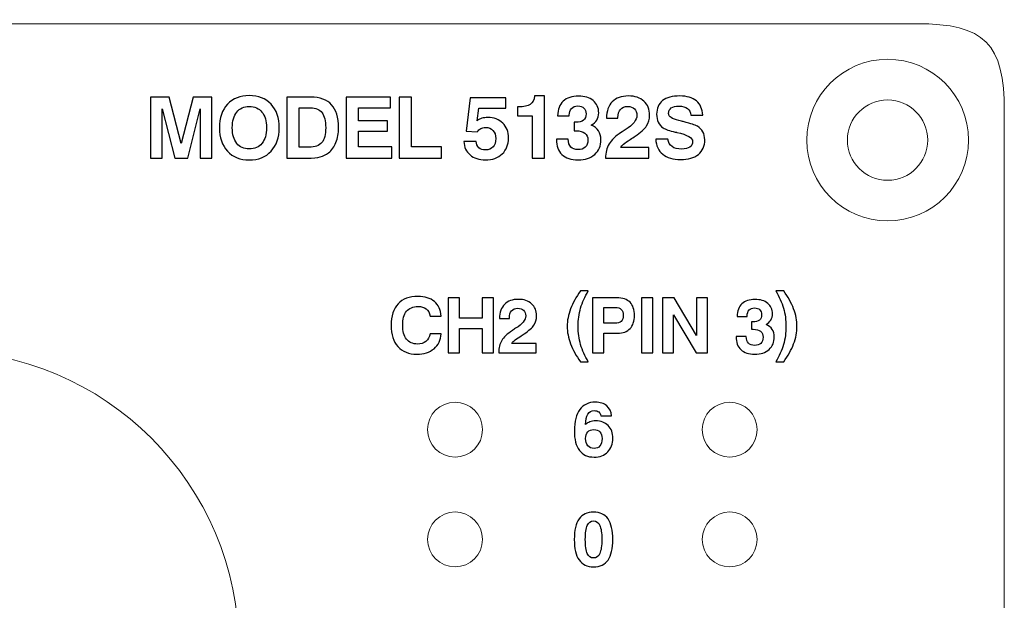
# Model space of a CAD drawing. Header units: inches. Extents: x -1.87 to 1.88, y -1.01 to 0.68.
# Tile 10 of 10: x 0.44 to 1.88, y -0.16 to 0.68. Entities that reach past the tile are written whole.
import ezdxf

# ---------------------------------------------------------------- set-up
doc = ezdxf.new("R2010")
doc.units = ezdxf.units.IN
doc.header["$MEASUREMENT"] = 0
doc.layers.add('Layer 1', color=7, linetype='Continuous')

msp = doc.modelspace()

# ---------------------------------------------------------------- linework, layer by layer
at = {"layer": 'Layer 1', "lineweight": 13}
for centre, major_axis in [((1.7053, 0.5091), (0, 0.1178)), ((1.7053, 0.5091), (0, 0.0585)), ((0.3253, -0.2329), (0, 0.435)), ((1.0753, 0.0871), (0, 0.04)), ((1.4753, 0.0871), (0, 0.04)), ((1.0753, -0.0729), (0, 0.04)), ((1.4753, -0.0729), (0, 0.04))]:
    msp.add_ellipse(centre, major_axis=major_axis, ratio=1, dxfattribs=at)
msp.add_open_spline([(-1.7467, 0.6787), (-1.7467, 0.6787), (1.7473, 0.6787), (1.7473, 0.6787), (1.7473, 0.6787), (1.8472, 0.6787), (1.8753, 0.6502), (1.8753, 0.5507), (1.8753, 0.5507), (1.8753, 0.5507), (1.8753, -0.8799), (1.8753, -0.8799), (1.8753, -0.8799), (1.8753, -0.9829), (1.8521, -1.0079), (1.7473, -1.0079), (1.7473, -1.0079), (1.7473, -1.0079), (-1.7467, -1.0079), (-1.7467, -1.0079), (-1.7467, -1.0079), (-1.8455, -1.0079), (-1.8747, -0.9794), (-1.8747, -0.8799), (-1.8747, -0.8799), (-1.8747, -0.8799), (-1.8747, 0.5507), (-1.8747, 0.5507), (-1.8747, 0.5507), (-1.8747, 0.6317), (-1.8491, 0.6846), (-1.7467, 0.6787)], degree=3, knots=[0, 0, 0, 0, 0.111111, 0.111111, 0.111111, 0.111111, 0.222222, 0.222222, 0.222222, 0.222222, 0.333333, 0.333333, 0.333333, 0.333333, 0.444444, 0.444444, 0.444444, 0.444444, 0.555556, 0.555556, 0.555556, 0.555556, 0.666667, 0.666667, 0.666667, 0.666667, 0.777778, 0.777778, 0.777778, 0.777778, 1, 1, 1, 1], dxfattribs=at)
at = {"layer": 'Layer 1'}
for points, knots in [([(0.7321, 0.5271), (0.7321, 0.5415), (0.736, 0.5529), (0.7439, 0.5613), (0.7439, 0.5613), (0.7517, 0.5698), (0.7623, 0.574), (0.7755, 0.574), (0.7755, 0.574), (0.7888, 0.574), (0.7994, 0.5698), (0.8073, 0.5613), (0.8073, 0.5613), (0.8152, 0.5529), (0.8191, 0.5415), (0.8191, 0.5271), (0.8191, 0.5271), (0.8191, 0.5128), (0.8152, 0.5014), (0.8073, 0.4929), (0.8073, 0.4929), (0.7994, 0.4845), (0.7888, 0.4802), (0.7755, 0.4802), (0.7755, 0.4802), (0.7623, 0.4802), (0.7517, 0.4845), (0.7439, 0.4929), (0.7439, 0.4929), (0.736, 0.5014), (0.7321, 0.5128), (0.7321, 0.5271)], [0, 0, 0, 0, 0.111111, 0.111111, 0.111111, 0.111111, 0.222222, 0.222222, 0.222222, 0.222222, 0.333333, 0.333333, 0.333333, 0.333333, 0.444444, 0.444444, 0.444444, 0.444444, 0.555556, 0.555556, 0.555556, 0.555556, 0.666667, 0.666667, 0.666667, 0.666667, 0.777778, 0.777778, 0.777778, 0.777778, 1, 1, 1, 1]), ([(0.6316, 0.4827), (0.6316, 0.4827), (0.6316, 0.5717), (0.6316, 0.5717), (0.6316, 0.5717), (0.6316, 0.5717), (0.6587, 0.5717), (0.6587, 0.5717), (0.6587, 0.5717), (0.6587, 0.5717), (0.6764, 0.504), (0.6764, 0.504), (0.6764, 0.504), (0.6764, 0.504), (0.6938, 0.5717), (0.6938, 0.5717), (0.6938, 0.5717), (0.6938, 0.5717), (0.721, 0.5717), (0.721, 0.5717), (0.721, 0.5717), (0.721, 0.5717), (0.721, 0.4827), (0.721, 0.4827), (0.721, 0.4827), (0.721, 0.4827), (0.7039, 0.4827), (0.7039, 0.4827), (0.7039, 0.4827), (0.7039, 0.4827), (0.7039, 0.5545), (0.7039, 0.5545), (0.7039, 0.5545), (0.7039, 0.5545), (0.6858, 0.4827), (0.6858, 0.4827), (0.6858, 0.4827), (0.6858, 0.4827), (0.6671, 0.4827), (0.6671, 0.4827), (0.6671, 0.4827), (0.6671, 0.4827), (0.6488, 0.5545), (0.6488, 0.5545), (0.6488, 0.5545), (0.6488, 0.5545), (0.6488, 0.4827), (0.6488, 0.4827), (0.6488, 0.4827), (0.6488, 0.4827), (0.6316, 0.4827), (0.6316, 0.4827)], [0, 0, 0, 0, 0.071429, 0.071429, 0.071429, 0.071429, 0.142857, 0.142857, 0.142857, 0.142857, 0.214286, 0.214286, 0.214286, 0.214286, 0.285714, 0.285714, 0.285714, 0.285714, 0.357143, 0.357143, 0.357143, 0.357143, 0.428571, 0.428571, 0.428571, 0.428571, 0.5, 0.5, 0.5, 0.5, 0.571429, 0.571429, 0.571429, 0.571429, 0.642857, 0.642857, 0.642857, 0.642857, 0.714286, 0.714286, 0.714286, 0.714286, 0.785714, 0.785714, 0.785714, 0.785714, 0.857143, 0.857143, 0.857143, 0.857143, 1, 1, 1, 1]), ([(0.83, 0.4827), (0.83, 0.4827), (0.83, 0.5717), (0.83, 0.5717), (0.83, 0.5717), (0.83, 0.5717), (0.8649, 0.5717), (0.8649, 0.5717), (0.8649, 0.5717), (0.8785, 0.5717), (0.8887, 0.568), (0.8954, 0.5606), (0.8954, 0.5606), (0.9021, 0.5533), (0.9055, 0.5421), (0.9055, 0.5271), (0.9055, 0.5271), (0.9055, 0.519), (0.9042, 0.5118), (0.9018, 0.5056), (0.9018, 0.5056), (0.8993, 0.4994), (0.8957, 0.4944), (0.891, 0.4906), (0.891, 0.4906), (0.8874, 0.4878), (0.8834, 0.4858), (0.8789, 0.4846), (0.8789, 0.4846), (0.8744, 0.4833), (0.8681, 0.4827), (0.8599, 0.4827), (0.8599, 0.4827), (0.8599, 0.4827), (0.83, 0.4827), (0.83, 0.4827)], [0, 0, 0, 0, 0.1, 0.1, 0.1, 0.1, 0.2, 0.2, 0.2, 0.2, 0.3, 0.3, 0.3, 0.3, 0.4, 0.4, 0.4, 0.4, 0.5, 0.5, 0.5, 0.5, 0.6, 0.6, 0.6, 0.6, 0.7, 0.7, 0.7, 0.7, 0.8, 0.8, 0.8, 0.8, 1, 1, 1, 1]), ([(0.9165, 0.4827), (0.9165, 0.4827), (0.9165, 0.5717), (0.9165, 0.5717), (0.9165, 0.5717), (0.9165, 0.5717), (0.9811, 0.5717), (0.9811, 0.5717), (0.9811, 0.5717), (0.9811, 0.5717), (0.9811, 0.5562), (0.9811, 0.5562), (0.9811, 0.5562), (0.9811, 0.5562), (0.9345, 0.5562), (0.9345, 0.5562), (0.9345, 0.5562), (0.9345, 0.5562), (0.9345, 0.5373), (0.9345, 0.5373), (0.9345, 0.5373), (0.9345, 0.5373), (0.9771, 0.5373), (0.9771, 0.5373), (0.9771, 0.5373), (0.9771, 0.5373), (0.9771, 0.522), (0.9771, 0.522), (0.9771, 0.522), (0.9771, 0.522), (0.9345, 0.522), (0.9345, 0.522), (0.9345, 0.522), (0.9345, 0.522), (0.9345, 0.4991), (0.9345, 0.4991), (0.9345, 0.4991), (0.9345, 0.4991), (0.9833, 0.4991), (0.9833, 0.4991), (0.9833, 0.4991), (0.9833, 0.4991), (0.9833, 0.4827), (0.9833, 0.4827), (0.9833, 0.4827), (0.9833, 0.4827), (0.9165, 0.4827), (0.9165, 0.4827)], [0, 0, 0, 0, 0.076923, 0.076923, 0.076923, 0.076923, 0.153846, 0.153846, 0.153846, 0.153846, 0.230769, 0.230769, 0.230769, 0.230769, 0.307692, 0.307692, 0.307692, 0.307692, 0.384615, 0.384615, 0.384615, 0.384615, 0.461538, 0.461538, 0.461538, 0.461538, 0.538462, 0.538462, 0.538462, 0.538462, 0.615385, 0.615385, 0.615385, 0.615385, 0.692308, 0.692308, 0.692308, 0.692308, 0.769231, 0.769231, 0.769231, 0.769231, 0.846154, 0.846154, 0.846154, 0.846154, 1, 1, 1, 1]), ([(0.9937, 0.4827), (0.9937, 0.4827), (0.9937, 0.5717), (0.9937, 0.5717), (0.9937, 0.5717), (0.9937, 0.5717), (1.012, 0.5717), (1.012, 0.5717), (1.012, 0.5717), (1.012, 0.5717), (1.012, 0.4991), (1.012, 0.4991), (1.012, 0.4991), (1.012, 0.4991), (1.0554, 0.4991), (1.0554, 0.4991), (1.0554, 0.4991), (1.0554, 0.4991), (1.0554, 0.4827), (1.0554, 0.4827), (1.0554, 0.4827), (1.0554, 0.4827), (0.9937, 0.4827), (0.9937, 0.4827)], [0, 0, 0, 0, 0.142857, 0.142857, 0.142857, 0.142857, 0.285714, 0.285714, 0.285714, 0.285714, 0.428571, 0.428571, 0.428571, 0.428571, 0.571429, 0.571429, 0.571429, 0.571429, 0.714286, 0.714286, 0.714286, 0.714286, 1, 1, 1, 1]), ([(1.0882, 0.5072), (1.0882, 0.5072), (1.1059, 0.5072), (1.1059, 0.5072), (1.1059, 0.5072), (1.1062, 0.5033), (1.1075, 0.5002), (1.1099, 0.498), (1.1099, 0.498), (1.1123, 0.4959), (1.1154, 0.4948), (1.1194, 0.4948), (1.1194, 0.4948), (1.1243, 0.4948), (1.128, 0.4962), (1.1306, 0.4991), (1.1306, 0.4991), (1.1332, 0.5019), (1.1345, 0.506), (1.1345, 0.5114), (1.1345, 0.5114), (1.1345, 0.5164), (1.1332, 0.5204), (1.1305, 0.5232), (1.1305, 0.5232), (1.1279, 0.5261), (1.1242, 0.5276), (1.1195, 0.5276), (1.1195, 0.5276), (1.1169, 0.5276), (1.1146, 0.527), (1.1126, 0.526), (1.1126, 0.526), (1.1106, 0.5249), (1.109, 0.5234), (1.1076, 0.5213), (1.1076, 0.5213), (1.1076, 0.5213), (1.0913, 0.5223), (1.0913, 0.5223), (1.0913, 0.5223), (1.0913, 0.5223), (1.0971, 0.5708), (1.0971, 0.5708), (1.0971, 0.5708), (1.0971, 0.5708), (1.1491, 0.5708), (1.1491, 0.5708), (1.1491, 0.5708), (1.1491, 0.5708), (1.1491, 0.5555), (1.1491, 0.5555), (1.1491, 0.5555), (1.1491, 0.5555), (1.1099, 0.5555), (1.1099, 0.5555), (1.1099, 0.5555), (1.1099, 0.5555), (1.1076, 0.5373), (1.1076, 0.5373), (1.1076, 0.5373), (1.1095, 0.5389), (1.1118, 0.5401), (1.1144, 0.5409), (1.1144, 0.5409), (1.117, 0.5416), (1.1198, 0.542), (1.123, 0.542), (1.123, 0.542), (1.132, 0.542), (1.1393, 0.5393), (1.1448, 0.5338), (1.1448, 0.5338), (1.1504, 0.5283), (1.1531, 0.5212), (1.1531, 0.5123), (1.1531, 0.5123), (1.1531, 0.5025), (1.1501, 0.4948), (1.144, 0.489), (1.144, 0.489), (1.1379, 0.4832), (1.1297, 0.4803), (1.1194, 0.4803), (1.1194, 0.4803), (1.11, 0.4803), (1.1026, 0.4827), (1.0971, 0.4875), (1.0971, 0.4875), (1.0915, 0.4923), (1.0886, 0.4988), (1.0882, 0.5072)], [0, 0, 0, 0, 0.041667, 0.041667, 0.041667, 0.041667, 0.083333, 0.083333, 0.083333, 0.083333, 0.125, 0.125, 0.125, 0.125, 0.166667, 0.166667, 0.166667, 0.166667, 0.208333, 0.208333, 0.208333, 0.208333, 0.25, 0.25, 0.25, 0.25, 0.291667, 0.291667, 0.291667, 0.291667, 0.333333, 0.333333, 0.333333, 0.333333, 0.375, 0.375, 0.375, 0.375, 0.416667, 0.416667, 0.416667, 0.416667, 0.458333, 0.458333, 0.458333, 0.458333, 0.5, 0.5, 0.5, 0.5, 0.541667, 0.541667, 0.541667, 0.541667, 0.583333, 0.583333, 0.583333, 0.583333, 0.625, 0.625, 0.625, 0.625, 0.666667, 0.666667, 0.666667, 0.666667, 0.708333, 0.708333, 0.708333, 0.708333, 0.75, 0.75, 0.75, 0.75, 0.791667, 0.791667, 0.791667, 0.791667, 0.833333, 0.833333, 0.833333, 0.833333, 0.875, 0.875, 0.875, 0.875, 0.916667, 0.916667, 0.916667, 0.916667, 1, 1, 1, 1]), ([(1.1878, 0.4829), (1.1878, 0.4829), (1.1878, 0.5447), (1.1878, 0.5447), (1.1878, 0.5447), (1.1878, 0.5447), (1.1662, 0.5447), (1.1662, 0.5447), (1.1662, 0.5447), (1.1662, 0.5447), (1.1662, 0.5574), (1.1662, 0.5574), (1.1662, 0.5574), (1.1662, 0.5574), (1.1676, 0.5574), (1.1676, 0.5574), (1.1676, 0.5574), (1.1755, 0.5574), (1.1812, 0.5587), (1.1848, 0.5611), (1.1848, 0.5611), (1.1884, 0.5635), (1.1905, 0.5676), (1.1912, 0.5734), (1.1912, 0.5734), (1.1912, 0.5734), (1.2056, 0.5734), (1.2056, 0.5734), (1.2056, 0.5734), (1.2056, 0.5734), (1.2056, 0.4829), (1.2056, 0.4829), (1.2056, 0.4829), (1.2056, 0.4829), (1.1878, 0.4829), (1.1878, 0.4829)], [0, 0, 0, 0, 0.1, 0.1, 0.1, 0.1, 0.2, 0.2, 0.2, 0.2, 0.3, 0.3, 0.3, 0.3, 0.4, 0.4, 0.4, 0.4, 0.5, 0.5, 0.5, 0.5, 0.6, 0.6, 0.6, 0.6, 0.7, 0.7, 0.7, 0.7, 0.8, 0.8, 0.8, 0.8, 1, 1, 1, 1]), ([(1.2228, 0.5104), (1.2228, 0.5104), (1.2401, 0.5104), (1.2401, 0.5104), (1.2401, 0.5104), (1.2402, 0.5054), (1.2414, 0.5016), (1.2438, 0.499), (1.2438, 0.499), (1.2462, 0.4965), (1.2498, 0.4952), (1.2545, 0.4952), (1.2545, 0.4952), (1.259, 0.4952), (1.2625, 0.4964), (1.265, 0.4988), (1.265, 0.4988), (1.2675, 0.5012), (1.2687, 0.5046), (1.2687, 0.5091), (1.2687, 0.5091), (1.2687, 0.5135), (1.2672, 0.5169), (1.2644, 0.5192), (1.2644, 0.5192), (1.2615, 0.5215), (1.2572, 0.5226), (1.2515, 0.5226), (1.2515, 0.5226), (1.2512, 0.5226), (1.2507, 0.5226), (1.2501, 0.5226), (1.2501, 0.5226), (1.2495, 0.5225), (1.2491, 0.5225), (1.2488, 0.5225), (1.2488, 0.5225), (1.2488, 0.5225), (1.2488, 0.535), (1.2488, 0.535), (1.2488, 0.535), (1.2488, 0.535), (1.2507, 0.535), (1.2507, 0.535), (1.2507, 0.535), (1.256, 0.535), (1.2598, 0.536), (1.2623, 0.5381), (1.2623, 0.5381), (1.2648, 0.5401), (1.2661, 0.5433), (1.2661, 0.5475), (1.2661, 0.5475), (1.2661, 0.551), (1.265, 0.5537), (1.2629, 0.5558), (1.2629, 0.5558), (1.2608, 0.5578), (1.2579, 0.5588), (1.2542, 0.5588), (1.2542, 0.5588), (1.2502, 0.5588), (1.2471, 0.5576), (1.2449, 0.5553), (1.2449, 0.5553), (1.2427, 0.5529), (1.2416, 0.5496), (1.2416, 0.5452), (1.2416, 0.5452), (1.2416, 0.5452), (1.2416, 0.5445), (1.2416, 0.5445), (1.2416, 0.5445), (1.2416, 0.5445), (1.2246, 0.5445), (1.2246, 0.5445), (1.2246, 0.5445), (1.2248, 0.5538), (1.2275, 0.5609), (1.2328, 0.5658), (1.2328, 0.5658), (1.238, 0.5707), (1.2454, 0.5732), (1.255, 0.5732), (1.255, 0.5732), (1.2641, 0.5732), (1.2712, 0.571), (1.2765, 0.5666), (1.2765, 0.5666), (1.2818, 0.5622), (1.2845, 0.5562), (1.2845, 0.5487), (1.2845, 0.5487), (1.2845, 0.5448), (1.2836, 0.5413), (1.2818, 0.5383), (1.2818, 0.5383), (1.28, 0.5353), (1.2772, 0.5328), (1.2736, 0.5309), (1.2736, 0.5309), (1.2783, 0.5289), (1.2818, 0.5261), (1.2841, 0.5225), (1.2841, 0.5225), (1.2865, 0.519), (1.2877, 0.5148), (1.2877, 0.5098), (1.2877, 0.5098), (1.2877, 0.5008), (1.2847, 0.4936), (1.2788, 0.4883), (1.2788, 0.4883), (1.2728, 0.483), (1.2647, 0.4803), (1.2545, 0.4803), (1.2545, 0.4803), (1.2443, 0.4803), (1.2365, 0.4829), (1.231, 0.4881), (1.231, 0.4881), (1.2255, 0.4932), (1.2228, 0.5005), (1.2228, 0.5101), (1.2228, 0.5101), (1.2228, 0.5101), (1.2228, 0.5104), (1.2228, 0.5104)], [0, 0, 0, 0, 0.030303, 0.030303, 0.030303, 0.030303, 0.060606, 0.060606, 0.060606, 0.060606, 0.090909, 0.090909, 0.090909, 0.090909, 0.121212, 0.121212, 0.121212, 0.121212, 0.151515, 0.151515, 0.151515, 0.151515, 0.181818, 0.181818, 0.181818, 0.181818, 0.212121, 0.212121, 0.212121, 0.212121, 0.242424, 0.242424, 0.242424, 0.242424, 0.272727, 0.272727, 0.272727, 0.272727, 0.30303, 0.30303, 0.30303, 0.30303, 0.333333, 0.333333, 0.333333, 0.333333, 0.363636, 0.363636, 0.363636, 0.363636, 0.393939, 0.393939, 0.393939, 0.393939, 0.424242, 0.424242, 0.424242, 0.424242, 0.454545, 0.454545, 0.454545, 0.454545, 0.484848, 0.484848, 0.484848, 0.484848, 0.515152, 0.515152, 0.515152, 0.515152, 0.545455, 0.545455, 0.545455, 0.545455, 0.575758, 0.575758, 0.575758, 0.575758, 0.606061, 0.606061, 0.606061, 0.606061, 0.636364, 0.636364, 0.636364, 0.636364, 0.666667, 0.666667, 0.666667, 0.666667, 0.69697, 0.69697, 0.69697, 0.69697, 0.727273, 0.727273, 0.727273, 0.727273, 0.757576, 0.757576, 0.757576, 0.757576, 0.787879, 0.787879, 0.787879, 0.787879, 0.818182, 0.818182, 0.818182, 0.818182, 0.848485, 0.848485, 0.848485, 0.848485, 0.878788, 0.878788, 0.878788, 0.878788, 0.909091, 0.909091, 0.909091, 0.909091, 0.939394, 0.939394, 0.939394, 0.939394, 1, 1, 1, 1]), ([(1.2944, 0.4829), (1.2945, 0.491), (1.2962, 0.4978), (1.2996, 0.5035), (1.2996, 0.5035), (1.3029, 0.5091), (1.3089, 0.5148), (1.3175, 0.5206), (1.3175, 0.5206), (1.3188, 0.5214), (1.3207, 0.5227), (1.3232, 0.5242), (1.3232, 0.5242), (1.3345, 0.5315), (1.3402, 0.5385), (1.3402, 0.5452), (1.3402, 0.5452), (1.3402, 0.5492), (1.339, 0.5524), (1.3366, 0.5547), (1.3366, 0.5547), (1.3342, 0.557), (1.3309, 0.5582), (1.3268, 0.5582), (1.3268, 0.5582), (1.3222, 0.5582), (1.3187, 0.5568), (1.3162, 0.5539), (1.3162, 0.5539), (1.3138, 0.5511), (1.3125, 0.547), (1.3125, 0.5418), (1.3125, 0.5418), (1.3125, 0.5418), (1.3125, 0.541), (1.3125, 0.541), (1.3125, 0.541), (1.3125, 0.541), (1.2959, 0.541), (1.2959, 0.541), (1.2959, 0.541), (1.2959, 0.5514), (1.2987, 0.5594), (1.3042, 0.5649), (1.3042, 0.5649), (1.3098, 0.5706), (1.3177, 0.5734), (1.328, 0.5734), (1.328, 0.5734), (1.3373, 0.5734), (1.3447, 0.5708), (1.3503, 0.5657), (1.3503, 0.5657), (1.3558, 0.5607), (1.3586, 0.5539), (1.3586, 0.5455), (1.3586, 0.5455), (1.3586, 0.5395), (1.3572, 0.5343), (1.3542, 0.5298), (1.3542, 0.5298), (1.3513, 0.5254), (1.3457, 0.5204), (1.3374, 0.5148), (1.3374, 0.5148), (1.3356, 0.5135), (1.3332, 0.5119), (1.3301, 0.5099), (1.3301, 0.5099), (1.3221, 0.5049), (1.3177, 0.501), (1.3166, 0.4983), (1.3166, 0.4983), (1.3166, 0.4983), (1.3577, 0.4983), (1.3577, 0.4983), (1.3577, 0.4983), (1.3577, 0.4983), (1.3577, 0.4829), (1.3577, 0.4829), (1.3577, 0.4829), (1.3577, 0.4829), (1.2944, 0.4829), (1.2944, 0.4829)], [0, 0, 0, 0, 0.045455, 0.045455, 0.045455, 0.045455, 0.090909, 0.090909, 0.090909, 0.090909, 0.136364, 0.136364, 0.136364, 0.136364, 0.181818, 0.181818, 0.181818, 0.181818, 0.227273, 0.227273, 0.227273, 0.227273, 0.272727, 0.272727, 0.272727, 0.272727, 0.318182, 0.318182, 0.318182, 0.318182, 0.363636, 0.363636, 0.363636, 0.363636, 0.409091, 0.409091, 0.409091, 0.409091, 0.454545, 0.454545, 0.454545, 0.454545, 0.5, 0.5, 0.5, 0.5, 0.545455, 0.545455, 0.545455, 0.545455, 0.590909, 0.590909, 0.590909, 0.590909, 0.636364, 0.636364, 0.636364, 0.636364, 0.681818, 0.681818, 0.681818, 0.681818, 0.727273, 0.727273, 0.727273, 0.727273, 0.772727, 0.772727, 0.772727, 0.772727, 0.818182, 0.818182, 0.818182, 0.818182, 0.863636, 0.863636, 0.863636, 0.863636, 0.909091, 0.909091, 0.909091, 0.909091, 1, 1, 1, 1]), ([(1.3676, 0.5103), (1.3676, 0.5103), (1.3854, 0.5103), (1.3854, 0.5103), (1.3854, 0.5103), (1.3861, 0.5055), (1.388, 0.5019), (1.3913, 0.4996), (1.3913, 0.4996), (1.3945, 0.4972), (1.3993, 0.4961), (1.4054, 0.4961), (1.4054, 0.4961), (1.4107, 0.4961), (1.4146, 0.497), (1.4173, 0.4989), (1.4173, 0.4989), (1.4199, 0.5007), (1.4213, 0.5035), (1.4213, 0.5072), (1.4213, 0.5072), (1.4213, 0.5125), (1.4136, 0.5168), (1.3983, 0.5204), (1.3983, 0.5204), (1.3983, 0.5204), (1.3978, 0.5205), (1.3978, 0.5205), (1.3978, 0.5205), (1.3974, 0.5206), (1.3968, 0.5208), (1.3959, 0.5209), (1.3959, 0.5209), (1.3877, 0.5228), (1.3819, 0.5247), (1.3784, 0.527), (1.3784, 0.527), (1.3753, 0.529), (1.3729, 0.5316), (1.3713, 0.535), (1.3713, 0.535), (1.3697, 0.5384), (1.3689, 0.5423), (1.3689, 0.5469), (1.3689, 0.5469), (1.3689, 0.5554), (1.3718, 0.562), (1.3776, 0.5666), (1.3776, 0.5666), (1.3834, 0.5711), (1.3918, 0.5734), (1.4027, 0.5734), (1.4027, 0.5734), (1.413, 0.5734), (1.421, 0.571), (1.4268, 0.5661), (1.4268, 0.5661), (1.4326, 0.5612), (1.4356, 0.5544), (1.436, 0.5456), (1.436, 0.5456), (1.436, 0.5456), (1.4186, 0.5456), (1.4186, 0.5456), (1.4186, 0.5456), (1.4183, 0.5498), (1.4166, 0.5531), (1.4137, 0.5553), (1.4137, 0.5553), (1.4108, 0.5575), (1.4066, 0.5586), (1.4011, 0.5586), (1.4011, 0.5586), (1.3964, 0.5586), (1.3927, 0.5577), (1.3902, 0.5559), (1.3902, 0.5559), (1.3876, 0.554), (1.3863, 0.5514), (1.3863, 0.548), (1.3863, 0.548), (1.3863, 0.5433), (1.3913, 0.5398), (1.4013, 0.5375), (1.4013, 0.5375), (1.404, 0.5369), (1.4061, 0.5364), (1.4076, 0.536), (1.4076, 0.536), (1.414, 0.5344), (1.4186, 0.5331), (1.4212, 0.5322), (1.4212, 0.5322), (1.4239, 0.5313), (1.4263, 0.5303), (1.4283, 0.5292), (1.4283, 0.5292), (1.4318, 0.5272), (1.4345, 0.5246), (1.4363, 0.5213), (1.4363, 0.5213), (1.4381, 0.518), (1.439, 0.5141), (1.439, 0.5095), (1.439, 0.5095), (1.439, 0.5004), (1.4359, 0.4933), (1.4298, 0.4882), (1.4298, 0.4882), (1.4236, 0.4832), (1.4149, 0.4807), (1.4037, 0.4807), (1.4037, 0.4807), (1.3926, 0.4807), (1.384, 0.4833), (1.3777, 0.4884), (1.3777, 0.4884), (1.3714, 0.4935), (1.368, 0.5008), (1.3676, 0.5103)], [0, 0, 0, 0, 0.032258, 0.032258, 0.032258, 0.032258, 0.064516, 0.064516, 0.064516, 0.064516, 0.096774, 0.096774, 0.096774, 0.096774, 0.129032, 0.129032, 0.129032, 0.129032, 0.16129, 0.16129, 0.16129, 0.16129, 0.193548, 0.193548, 0.193548, 0.193548, 0.225806, 0.225806, 0.225806, 0.225806, 0.258065, 0.258065, 0.258065, 0.258065, 0.290323, 0.290323, 0.290323, 0.290323, 0.322581, 0.322581, 0.322581, 0.322581, 0.354839, 0.354839, 0.354839, 0.354839, 0.387097, 0.387097, 0.387097, 0.387097, 0.419355, 0.419355, 0.419355, 0.419355, 0.451613, 0.451613, 0.451613, 0.451613, 0.483871, 0.483871, 0.483871, 0.483871, 0.516129, 0.516129, 0.516129, 0.516129, 0.548387, 0.548387, 0.548387, 0.548387, 0.580645, 0.580645, 0.580645, 0.580645, 0.612903, 0.612903, 0.612903, 0.612903, 0.645161, 0.645161, 0.645161, 0.645161, 0.677419, 0.677419, 0.677419, 0.677419, 0.709677, 0.709677, 0.709677, 0.709677, 0.741935, 0.741935, 0.741935, 0.741935, 0.774194, 0.774194, 0.774194, 0.774194, 0.806452, 0.806452, 0.806452, 0.806452, 0.83871, 0.83871, 0.83871, 0.83871, 0.870968, 0.870968, 0.870968, 0.870968, 0.903226, 0.903226, 0.903226, 0.903226, 0.935484, 0.935484, 0.935484, 0.935484, 1, 1, 1, 1]), ([(0.7508, 0.5271), (0.7508, 0.5173), (0.753, 0.5097), (0.7573, 0.5043), (0.7573, 0.5043), (0.7617, 0.4989), (0.7677, 0.4962), (0.7755, 0.4962), (0.7755, 0.4962), (0.7834, 0.4962), (0.7896, 0.4989), (0.794, 0.5043), (0.794, 0.5043), (0.7984, 0.5097), (0.8006, 0.5173), (0.8006, 0.5271), (0.8006, 0.5271), (0.8006, 0.5369), (0.7984, 0.5445), (0.794, 0.5499), (0.794, 0.5499), (0.7896, 0.5554), (0.7834, 0.5581), (0.7755, 0.5581), (0.7755, 0.5581), (0.7677, 0.5581), (0.7617, 0.5554), (0.7573, 0.5499), (0.7573, 0.5499), (0.753, 0.5446), (0.7508, 0.5369), (0.7508, 0.5271)], [0, 0, 0, 0, 0.111111, 0.111111, 0.111111, 0.111111, 0.222222, 0.222222, 0.222222, 0.222222, 0.333333, 0.333333, 0.333333, 0.333333, 0.444444, 0.444444, 0.444444, 0.444444, 0.555556, 0.555556, 0.555556, 0.555556, 0.666667, 0.666667, 0.666667, 0.666667, 0.777778, 0.777778, 0.777778, 0.777778, 1, 1, 1, 1]), ([(0.848, 0.4988), (0.848, 0.4988), (0.8627, 0.4988), (0.8627, 0.4988), (0.8627, 0.4988), (0.8712, 0.4988), (0.8773, 0.501), (0.8811, 0.5055), (0.8811, 0.5055), (0.8849, 0.5099), (0.8868, 0.5171), (0.8868, 0.5271), (0.8868, 0.5271), (0.8868, 0.537), (0.8851, 0.5444), (0.8815, 0.549), (0.8815, 0.549), (0.878, 0.5537), (0.8724, 0.556), (0.8649, 0.556), (0.8649, 0.556), (0.8649, 0.556), (0.848, 0.556), (0.848, 0.556), (0.848, 0.556), (0.848, 0.556), (0.848, 0.4988), (0.848, 0.4988)], [0, 0, 0, 0, 0.125, 0.125, 0.125, 0.125, 0.25, 0.25, 0.25, 0.25, 0.375, 0.375, 0.375, 0.375, 0.5, 0.5, 0.5, 0.5, 0.625, 0.625, 0.625, 0.625, 0.75, 0.75, 0.75, 0.75, 1, 1, 1, 1]), ([(1.2693, 0.2892), (1.2643, 0.281), (1.2606, 0.2727), (1.2582, 0.2642), (1.2582, 0.2642), (1.2558, 0.2558), (1.2546, 0.2469), (1.2546, 0.2376), (1.2546, 0.2376), (1.2546, 0.2283), (1.2558, 0.2195), (1.2582, 0.211), (1.2582, 0.211), (1.2606, 0.2026), (1.2643, 0.1942), (1.2693, 0.1861), (1.2693, 0.1861), (1.2693, 0.1861), (1.2579, 0.1861), (1.2579, 0.1861), (1.2579, 0.1861), (1.2515, 0.1947), (1.2467, 0.2034), (1.2435, 0.2121), (1.2435, 0.2121), (1.2402, 0.2209), (1.2386, 0.2294), (1.2386, 0.2376), (1.2386, 0.2376), (1.2386, 0.2458), (1.2402, 0.2543), (1.2435, 0.2631), (1.2435, 0.2631), (1.2467, 0.2719), (1.2515, 0.2805), (1.2579, 0.2892), (1.2579, 0.2892), (1.2579, 0.2892), (1.2693, 0.2892), (1.2693, 0.2892)], [0, 0, 0, 0, 0.090909, 0.090909, 0.090909, 0.090909, 0.181818, 0.181818, 0.181818, 0.181818, 0.272727, 0.272727, 0.272727, 0.272727, 0.363636, 0.363636, 0.363636, 0.363636, 0.454545, 0.454545, 0.454545, 0.454545, 0.545455, 0.545455, 0.545455, 0.545455, 0.636364, 0.636364, 0.636364, 0.636364, 0.727273, 0.727273, 0.727273, 0.727273, 0.818182, 0.818182, 0.818182, 0.818182, 1, 1, 1, 1]), ([(1.5425, 0.2892), (1.5425, 0.2892), (1.554, 0.2892), (1.554, 0.2892), (1.554, 0.2892), (1.5603, 0.2806), (1.5651, 0.2719), (1.5684, 0.2632), (1.5684, 0.2632), (1.5717, 0.2545), (1.5733, 0.2459), (1.5733, 0.2376), (1.5733, 0.2376), (1.5733, 0.2293), (1.5717, 0.2208), (1.5684, 0.212), (1.5684, 0.212), (1.5651, 0.2033), (1.5603, 0.1946), (1.554, 0.1861), (1.554, 0.1861), (1.554, 0.1861), (1.5425, 0.1861), (1.5425, 0.1861), (1.5425, 0.1861), (1.5475, 0.1943), (1.5512, 0.2026), (1.5537, 0.2111), (1.5537, 0.2111), (1.5561, 0.2196), (1.5573, 0.2284), (1.5573, 0.2376), (1.5573, 0.2376), (1.5573, 0.2468), (1.5561, 0.2557), (1.5537, 0.2641), (1.5537, 0.2641), (1.5512, 0.2726), (1.5475, 0.281), (1.5425, 0.2892)], [0, 0, 0, 0, 0.090909, 0.090909, 0.090909, 0.090909, 0.181818, 0.181818, 0.181818, 0.181818, 0.272727, 0.272727, 0.272727, 0.272727, 0.363636, 0.363636, 0.363636, 0.363636, 0.454545, 0.454545, 0.454545, 0.454545, 0.545455, 0.545455, 0.545455, 0.545455, 0.636364, 0.636364, 0.636364, 0.636364, 0.727273, 0.727273, 0.727273, 0.727273, 0.818182, 0.818182, 0.818182, 0.818182, 1, 1, 1, 1]), ([(1.0551, 0.2267), (1.0545, 0.2177), (1.051, 0.2104), (1.0446, 0.2051), (1.0446, 0.2051), (1.0382, 0.1997), (1.0299, 0.1971), (1.0196, 0.1971), (1.0196, 0.1971), (1.0078, 0.1971), (0.9986, 0.2008), (0.992, 0.2081), (0.992, 0.2081), (0.9855, 0.2155), (0.9822, 0.2259), (0.9822, 0.2392), (0.9822, 0.2392), (0.9822, 0.2528), (0.9855, 0.2632), (0.9922, 0.2704), (0.9922, 0.2704), (0.9989, 0.2777), (1.0085, 0.2813), (1.0211, 0.2813), (1.0211, 0.2813), (1.0313, 0.2813), (1.0394, 0.2788), (1.0453, 0.2738), (1.0453, 0.2738), (1.0512, 0.2688), (1.0544, 0.2618), (1.055, 0.2527), (1.055, 0.2527), (1.055, 0.2527), (1.0388, 0.2527), (1.0388, 0.2527), (1.0388, 0.2527), (1.0381, 0.2572), (1.0363, 0.2607), (1.0333, 0.2631), (1.0333, 0.2631), (1.0303, 0.2654), (1.0262, 0.2666), (1.0211, 0.2666), (1.0211, 0.2666), (1.0139, 0.2666), (1.0084, 0.2643), (1.0046, 0.2596), (1.0046, 0.2596), (1.0008, 0.255), (0.999, 0.2481), (0.999, 0.2392), (0.999, 0.2392), (0.999, 0.2305), (1.0008, 0.2238), (1.0046, 0.219), (1.0046, 0.219), (1.0083, 0.2143), (1.0136, 0.2119), (1.0206, 0.2119), (1.0206, 0.2119), (1.0255, 0.2119), (1.0296, 0.2132), (1.0328, 0.2158), (1.0328, 0.2158), (1.036, 0.2183), (1.0381, 0.222), (1.039, 0.2267), (1.039, 0.2267), (1.039, 0.2267), (1.0551, 0.2267), (1.0551, 0.2267)], [0, 0, 0, 0, 0.052632, 0.052632, 0.052632, 0.052632, 0.105263, 0.105263, 0.105263, 0.105263, 0.157895, 0.157895, 0.157895, 0.157895, 0.210526, 0.210526, 0.210526, 0.210526, 0.263158, 0.263158, 0.263158, 0.263158, 0.315789, 0.315789, 0.315789, 0.315789, 0.368421, 0.368421, 0.368421, 0.368421, 0.421053, 0.421053, 0.421053, 0.421053, 0.473684, 0.473684, 0.473684, 0.473684, 0.526316, 0.526316, 0.526316, 0.526316, 0.578947, 0.578947, 0.578947, 0.578947, 0.631579, 0.631579, 0.631579, 0.631579, 0.684211, 0.684211, 0.684211, 0.684211, 0.736842, 0.736842, 0.736842, 0.736842, 0.789474, 0.789474, 0.789474, 0.789474, 0.842105, 0.842105, 0.842105, 0.842105, 0.894737, 0.894737, 0.894737, 0.894737, 1, 1, 1, 1]), ([(1.0651, 0.1993), (1.0651, 0.1993), (1.0651, 0.2792), (1.0651, 0.2792), (1.0651, 0.2792), (1.0651, 0.2792), (1.0816, 0.2792), (1.0816, 0.2792), (1.0816, 0.2792), (1.0816, 0.2792), (1.0816, 0.2494), (1.0816, 0.2494), (1.0816, 0.2494), (1.0816, 0.2494), (1.1146, 0.2494), (1.1146, 0.2494), (1.1146, 0.2494), (1.1146, 0.2494), (1.1146, 0.2792), (1.1146, 0.2792), (1.1146, 0.2792), (1.1146, 0.2792), (1.1311, 0.2792), (1.1311, 0.2792), (1.1311, 0.2792), (1.1311, 0.2792), (1.1311, 0.1993), (1.1311, 0.1993), (1.1311, 0.1993), (1.1311, 0.1993), (1.1146, 0.1993), (1.1146, 0.1993), (1.1146, 0.1993), (1.1146, 0.1993), (1.1146, 0.2347), (1.1146, 0.2347), (1.1146, 0.2347), (1.1146, 0.2347), (1.0816, 0.2347), (1.0816, 0.2347), (1.0816, 0.2347), (1.0816, 0.2347), (1.0816, 0.1993), (1.0816, 0.1993), (1.0816, 0.1993), (1.0816, 0.1993), (1.0651, 0.1993), (1.0651, 0.1993)], [0, 0, 0, 0, 0.076923, 0.076923, 0.076923, 0.076923, 0.153846, 0.153846, 0.153846, 0.153846, 0.230769, 0.230769, 0.230769, 0.230769, 0.307692, 0.307692, 0.307692, 0.307692, 0.384615, 0.384615, 0.384615, 0.384615, 0.461538, 0.461538, 0.461538, 0.461538, 0.538462, 0.538462, 0.538462, 0.538462, 0.615385, 0.615385, 0.615385, 0.615385, 0.692308, 0.692308, 0.692308, 0.692308, 0.769231, 0.769231, 0.769231, 0.769231, 0.846154, 0.846154, 0.846154, 0.846154, 1, 1, 1, 1]), ([(1.1388, 0.1993), (1.1389, 0.2062), (1.1404, 0.2121), (1.1433, 0.217), (1.1433, 0.217), (1.1461, 0.2218), (1.1513, 0.2267), (1.1587, 0.2316), (1.1587, 0.2316), (1.1598, 0.2324), (1.1614, 0.2334), (1.1635, 0.2348), (1.1635, 0.2348), (1.1733, 0.241), (1.1782, 0.247), (1.1782, 0.2528), (1.1782, 0.2528), (1.1782, 0.2563), (1.1771, 0.259), (1.1751, 0.261), (1.1751, 0.261), (1.173, 0.263), (1.1702, 0.264), (1.1666, 0.264), (1.1666, 0.264), (1.1627, 0.264), (1.1597, 0.2627), (1.1576, 0.2603), (1.1576, 0.2603), (1.1555, 0.2578), (1.1544, 0.2544), (1.1544, 0.2498), (1.1544, 0.2498), (1.1544, 0.2498), (1.1544, 0.2492), (1.1544, 0.2492), (1.1544, 0.2492), (1.1544, 0.2492), (1.1401, 0.2492), (1.1401, 0.2492), (1.1401, 0.2492), (1.1401, 0.2581), (1.1425, 0.265), (1.1473, 0.2697), (1.1473, 0.2697), (1.152, 0.2746), (1.1588, 0.277), (1.1677, 0.277), (1.1677, 0.277), (1.1757, 0.277), (1.182, 0.2748), (1.1868, 0.2704), (1.1868, 0.2704), (1.1916, 0.2661), (1.194, 0.2603), (1.194, 0.253), (1.194, 0.253), (1.194, 0.2479), (1.1927, 0.2434), (1.1902, 0.2396), (1.1902, 0.2396), (1.1877, 0.2358), (1.1829, 0.2315), (1.1757, 0.2266), (1.1757, 0.2266), (1.1742, 0.2256), (1.1721, 0.2242), (1.1695, 0.2225), (1.1695, 0.2225), (1.1626, 0.2181), (1.1588, 0.2148), (1.1579, 0.2125), (1.1579, 0.2125), (1.1579, 0.2125), (1.1932, 0.2125), (1.1932, 0.2125), (1.1932, 0.2125), (1.1932, 0.2125), (1.1932, 0.1993), (1.1932, 0.1993), (1.1932, 0.1993), (1.1932, 0.1993), (1.1388, 0.1993), (1.1388, 0.1993)], [0, 0, 0, 0, 0.045455, 0.045455, 0.045455, 0.045455, 0.090909, 0.090909, 0.090909, 0.090909, 0.136364, 0.136364, 0.136364, 0.136364, 0.181818, 0.181818, 0.181818, 0.181818, 0.227273, 0.227273, 0.227273, 0.227273, 0.272727, 0.272727, 0.272727, 0.272727, 0.318182, 0.318182, 0.318182, 0.318182, 0.363636, 0.363636, 0.363636, 0.363636, 0.409091, 0.409091, 0.409091, 0.409091, 0.454545, 0.454545, 0.454545, 0.454545, 0.5, 0.5, 0.5, 0.5, 0.545455, 0.545455, 0.545455, 0.545455, 0.590909, 0.590909, 0.590909, 0.590909, 0.636364, 0.636364, 0.636364, 0.636364, 0.681818, 0.681818, 0.681818, 0.681818, 0.727273, 0.727273, 0.727273, 0.727273, 0.772727, 0.772727, 0.772727, 0.772727, 0.818182, 0.818182, 0.818182, 0.818182, 0.863636, 0.863636, 0.863636, 0.863636, 0.909091, 0.909091, 0.909091, 0.909091, 1, 1, 1, 1]), ([(1.2919, 0.2277), (1.2919, 0.2277), (1.2919, 0.1993), (1.2919, 0.1993), (1.2919, 0.1993), (1.2919, 0.1993), (1.2754, 0.1993), (1.2754, 0.1993), (1.2754, 0.1993), (1.2754, 0.1993), (1.2754, 0.2792), (1.2754, 0.2792), (1.2754, 0.2792), (1.2754, 0.2792), (1.311, 0.2792), (1.311, 0.2792), (1.311, 0.2792), (1.3194, 0.2792), (1.3257, 0.277), (1.3301, 0.2727), (1.3301, 0.2727), (1.3344, 0.2683), (1.3365, 0.2619), (1.3365, 0.2535), (1.3365, 0.2535), (1.3365, 0.2452), (1.3344, 0.2389), (1.3302, 0.2344), (1.3302, 0.2344), (1.326, 0.23), (1.3199, 0.2277), (1.3121, 0.2277), (1.3121, 0.2277), (1.3121, 0.2277), (1.2919, 0.2277), (1.2919, 0.2277)], [0, 0, 0, 0, 0.1, 0.1, 0.1, 0.1, 0.2, 0.2, 0.2, 0.2, 0.3, 0.3, 0.3, 0.3, 0.4, 0.4, 0.4, 0.4, 0.5, 0.5, 0.5, 0.5, 0.6, 0.6, 0.6, 0.6, 0.7, 0.7, 0.7, 0.7, 0.8, 0.8, 0.8, 0.8, 1, 1, 1, 1]), ([(1.3469, 0.1993), (1.3469, 0.1993), (1.3469, 0.2792), (1.3469, 0.2792), (1.3469, 0.2792), (1.3469, 0.2792), (1.3634, 0.2792), (1.3634, 0.2792), (1.3634, 0.2792), (1.3634, 0.2792), (1.3634, 0.1993), (1.3634, 0.1993), (1.3634, 0.1993), (1.3634, 0.1993), (1.3469, 0.1993), (1.3469, 0.1993)], [0, 0, 0, 0, 0.2, 0.2, 0.2, 0.2, 0.4, 0.4, 0.4, 0.4, 0.6, 0.6, 0.6, 0.6, 1, 1, 1, 1]), ([(1.3774, 0.1993), (1.3774, 0.1993), (1.3774, 0.2792), (1.3774, 0.2792), (1.3774, 0.2792), (1.3774, 0.2792), (1.3946, 0.2792), (1.3946, 0.2792), (1.3946, 0.2792), (1.3946, 0.2792), (1.427, 0.2243), (1.427, 0.2243), (1.427, 0.2243), (1.427, 0.2243), (1.427, 0.2792), (1.427, 0.2792), (1.427, 0.2792), (1.427, 0.2792), (1.4432, 0.2792), (1.4432, 0.2792), (1.4432, 0.2792), (1.4432, 0.2792), (1.4432, 0.1993), (1.4432, 0.1993), (1.4432, 0.1993), (1.4432, 0.1993), (1.4263, 0.1993), (1.4263, 0.1993), (1.4263, 0.1993), (1.4263, 0.1993), (1.3936, 0.2542), (1.3936, 0.2542), (1.3936, 0.2542), (1.3936, 0.2542), (1.3936, 0.1993), (1.3936, 0.1993), (1.3936, 0.1993), (1.3936, 0.1993), (1.3774, 0.1993), (1.3774, 0.1993)], [0, 0, 0, 0, 0.090909, 0.090909, 0.090909, 0.090909, 0.181818, 0.181818, 0.181818, 0.181818, 0.272727, 0.272727, 0.272727, 0.272727, 0.363636, 0.363636, 0.363636, 0.363636, 0.454545, 0.454545, 0.454545, 0.454545, 0.545455, 0.545455, 0.545455, 0.545455, 0.636364, 0.636364, 0.636364, 0.636364, 0.727273, 0.727273, 0.727273, 0.727273, 0.818182, 0.818182, 0.818182, 0.818182, 1, 1, 1, 1]), ([(1.4846, 0.2229), (1.4846, 0.2229), (1.4995, 0.2229), (1.4995, 0.2229), (1.4995, 0.2229), (1.4995, 0.2186), (1.5006, 0.2153), (1.5026, 0.2131), (1.5026, 0.2131), (1.5047, 0.211), (1.5078, 0.2099), (1.5118, 0.2099), (1.5118, 0.2099), (1.5157, 0.2099), (1.5187, 0.2109), (1.5208, 0.2129), (1.5208, 0.2129), (1.523, 0.215), (1.524, 0.2179), (1.524, 0.2218), (1.524, 0.2218), (1.524, 0.2256), (1.5228, 0.2285), (1.5203, 0.2305), (1.5203, 0.2305), (1.5178, 0.2324), (1.5141, 0.2334), (1.5093, 0.2334), (1.5093, 0.2334), (1.509, 0.2334), (1.5086, 0.2334), (1.5081, 0.2334), (1.5081, 0.2334), (1.5076, 0.2333), (1.5072, 0.2333), (1.5069, 0.2333), (1.5069, 0.2333), (1.5069, 0.2333), (1.5069, 0.244), (1.5069, 0.244), (1.5069, 0.244), (1.5069, 0.244), (1.5086, 0.244), (1.5086, 0.244), (1.5086, 0.244), (1.5131, 0.244), (1.5164, 0.2449), (1.5186, 0.2467), (1.5186, 0.2467), (1.5207, 0.2484), (1.5218, 0.2511), (1.5218, 0.2547), (1.5218, 0.2547), (1.5218, 0.2577), (1.5209, 0.2601), (1.519, 0.2619), (1.519, 0.2619), (1.5172, 0.2636), (1.5147, 0.2645), (1.5116, 0.2645), (1.5116, 0.2645), (1.5082, 0.2645), (1.5055, 0.2635), (1.5036, 0.2615), (1.5036, 0.2615), (1.5017, 0.2594), (1.5008, 0.2565), (1.5008, 0.2528), (1.5008, 0.2528), (1.5008, 0.2528), (1.5008, 0.2522), (1.5008, 0.2522), (1.5008, 0.2522), (1.5008, 0.2522), (1.4861, 0.2522), (1.4861, 0.2522), (1.4861, 0.2522), (1.4863, 0.2601), (1.4887, 0.2662), (1.4932, 0.2705), (1.4932, 0.2705), (1.4977, 0.2747), (1.504, 0.2769), (1.5122, 0.2769), (1.5122, 0.2769), (1.52, 0.2769), (1.5262, 0.275), (1.5307, 0.2712), (1.5307, 0.2712), (1.5353, 0.2674), (1.5376, 0.2622), (1.5376, 0.2558), (1.5376, 0.2558), (1.5376, 0.2524), (1.5368, 0.2494), (1.5352, 0.2469), (1.5352, 0.2469), (1.5337, 0.2443), (1.5314, 0.2422), (1.5282, 0.2405), (1.5282, 0.2405), (1.5322, 0.2388), (1.5352, 0.2364), (1.5373, 0.2333), (1.5373, 0.2333), (1.5393, 0.2303), (1.5403, 0.2266), (1.5403, 0.2224), (1.5403, 0.2224), (1.5403, 0.2146), (1.5378, 0.2085), (1.5327, 0.2039), (1.5327, 0.2039), (1.5276, 0.1993), (1.5206, 0.1971), (1.5118, 0.1971), (1.5118, 0.1971), (1.5031, 0.1971), (1.4964, 0.1993), (1.4916, 0.2037), (1.4916, 0.2037), (1.4869, 0.2081), (1.4846, 0.2144), (1.4846, 0.2226), (1.4846, 0.2226), (1.4846, 0.2226), (1.4846, 0.2229), (1.4846, 0.2229)], [0, 0, 0, 0, 0.030303, 0.030303, 0.030303, 0.030303, 0.060606, 0.060606, 0.060606, 0.060606, 0.090909, 0.090909, 0.090909, 0.090909, 0.121212, 0.121212, 0.121212, 0.121212, 0.151515, 0.151515, 0.151515, 0.151515, 0.181818, 0.181818, 0.181818, 0.181818, 0.212121, 0.212121, 0.212121, 0.212121, 0.242424, 0.242424, 0.242424, 0.242424, 0.272727, 0.272727, 0.272727, 0.272727, 0.30303, 0.30303, 0.30303, 0.30303, 0.333333, 0.333333, 0.333333, 0.333333, 0.363636, 0.363636, 0.363636, 0.363636, 0.393939, 0.393939, 0.393939, 0.393939, 0.424242, 0.424242, 0.424242, 0.424242, 0.454545, 0.454545, 0.454545, 0.454545, 0.484848, 0.484848, 0.484848, 0.484848, 0.515152, 0.515152, 0.515152, 0.515152, 0.545455, 0.545455, 0.545455, 0.545455, 0.575758, 0.575758, 0.575758, 0.575758, 0.606061, 0.606061, 0.606061, 0.606061, 0.636364, 0.636364, 0.636364, 0.636364, 0.666667, 0.666667, 0.666667, 0.666667, 0.69697, 0.69697, 0.69697, 0.69697, 0.727273, 0.727273, 0.727273, 0.727273, 0.757576, 0.757576, 0.757576, 0.757576, 0.787879, 0.787879, 0.787879, 0.787879, 0.818182, 0.818182, 0.818182, 0.818182, 0.848485, 0.848485, 0.848485, 0.848485, 0.878788, 0.878788, 0.878788, 0.878788, 0.909091, 0.909091, 0.909091, 0.909091, 0.939394, 0.939394, 0.939394, 0.939394, 1, 1, 1, 1]), ([(1.292, 0.2422), (1.292, 0.2422), (1.3079, 0.2422), (1.3079, 0.2422), (1.3079, 0.2422), (1.3122, 0.2422), (1.3153, 0.2431), (1.3173, 0.2449), (1.3173, 0.2449), (1.3192, 0.2468), (1.3202, 0.2497), (1.3202, 0.2537), (1.3202, 0.2537), (1.3202, 0.2575), (1.3192, 0.2604), (1.3173, 0.2624), (1.3173, 0.2624), (1.3154, 0.2643), (1.3126, 0.2653), (1.3088, 0.2653), (1.3088, 0.2653), (1.3088, 0.2653), (1.292, 0.2653), (1.292, 0.2653), (1.292, 0.2653), (1.292, 0.2653), (1.292, 0.2422), (1.292, 0.2422)], [0, 0, 0, 0, 0.125, 0.125, 0.125, 0.125, 0.25, 0.25, 0.25, 0.25, 0.375, 0.375, 0.375, 0.375, 0.5, 0.5, 0.5, 0.5, 0.625, 0.625, 0.625, 0.625, 0.75, 0.75, 0.75, 0.75, 1, 1, 1, 1]), ([(1.2653, 0.0944), (1.267, 0.0963), (1.2692, 0.0976), (1.2717, 0.0985), (1.2717, 0.0985), (1.2742, 0.0995), (1.2769, 0.0999), (1.28, 0.0999), (1.28, 0.0999), (1.2876, 0.0999), (1.2937, 0.0976), (1.2983, 0.093), (1.2983, 0.093), (1.3029, 0.0883), (1.3051, 0.0822), (1.3051, 0.0745), (1.3051, 0.0745), (1.3051, 0.0663), (1.3026, 0.0597), (1.2977, 0.0547), (1.2977, 0.0547), (1.2927, 0.0496), (1.2861, 0.0471), (1.2779, 0.0471), (1.2779, 0.0471), (1.2685, 0.0471), (1.2613, 0.0504), (1.2564, 0.0569), (1.2564, 0.0569), (1.2515, 0.0634), (1.249, 0.0729), (1.249, 0.0855), (1.249, 0.0855), (1.249, 0.099), (1.2517, 0.1093), (1.2569, 0.1164), (1.2569, 0.1164), (1.2622, 0.1236), (1.2697, 0.1271), (1.2796, 0.1271), (1.2796, 0.1271), (1.2865, 0.1271), (1.292, 0.1253), (1.2962, 0.1218), (1.2962, 0.1218), (1.3004, 0.1182), (1.3027, 0.1133), (1.3031, 0.1072), (1.3031, 0.1072), (1.3031, 0.1072), (1.2874, 0.1072), (1.2874, 0.1072), (1.2874, 0.1072), (1.287, 0.1097), (1.2861, 0.1116), (1.2845, 0.1129), (1.2845, 0.1129), (1.2829, 0.1141), (1.2807, 0.1148), (1.2778, 0.1148), (1.2778, 0.1148), (1.2739, 0.1148), (1.2709, 0.1131), (1.2688, 0.1097), (1.2688, 0.1097), (1.2667, 0.1063), (1.2655, 0.1012), (1.2653, 0.0944)], [0, 0, 0, 0, 0.055556, 0.055556, 0.055556, 0.055556, 0.111111, 0.111111, 0.111111, 0.111111, 0.166667, 0.166667, 0.166667, 0.166667, 0.222222, 0.222222, 0.222222, 0.222222, 0.277778, 0.277778, 0.277778, 0.277778, 0.333333, 0.333333, 0.333333, 0.333333, 0.388889, 0.388889, 0.388889, 0.388889, 0.444444, 0.444444, 0.444444, 0.444444, 0.5, 0.5, 0.5, 0.5, 0.555556, 0.555556, 0.555556, 0.555556, 0.611111, 0.611111, 0.611111, 0.611111, 0.666667, 0.666667, 0.666667, 0.666667, 0.722222, 0.722222, 0.722222, 0.722222, 0.777778, 0.777778, 0.777778, 0.777778, 0.833333, 0.833333, 0.833333, 0.833333, 0.888889, 0.888889, 0.888889, 0.888889, 1, 1, 1, 1]), ([(1.2655, 0.0741), (1.2655, 0.0697), (1.2666, 0.0662), (1.2688, 0.0636), (1.2688, 0.0636), (1.271, 0.061), (1.2741, 0.0597), (1.2779, 0.0597), (1.2779, 0.0597), (1.2815, 0.0597), (1.2843, 0.0609), (1.2863, 0.0635), (1.2863, 0.0635), (1.2883, 0.066), (1.2893, 0.0695), (1.2893, 0.074), (1.2893, 0.074), (1.2893, 0.0782), (1.2883, 0.0814), (1.2862, 0.0838), (1.2862, 0.0838), (1.2841, 0.0861), (1.2812, 0.0872), (1.2774, 0.0872), (1.2774, 0.0872), (1.2736, 0.0872), (1.2707, 0.0861), (1.2686, 0.0838), (1.2686, 0.0838), (1.2665, 0.0814), (1.2655, 0.0782), (1.2655, 0.0741)], [0, 0, 0, 0, 0.111111, 0.111111, 0.111111, 0.111111, 0.222222, 0.222222, 0.222222, 0.222222, 0.333333, 0.333333, 0.333333, 0.333333, 0.444444, 0.444444, 0.444444, 0.444444, 0.555556, 0.555556, 0.555556, 0.555556, 0.666667, 0.666667, 0.666667, 0.666667, 0.777778, 0.777778, 0.777778, 0.777778, 1, 1, 1, 1]), ([(1.2489, -0.0729), (1.2489, -0.0595), (1.2513, -0.0496), (1.2559, -0.0429), (1.2559, -0.0429), (1.2605, -0.0363), (1.2676, -0.033), (1.277, -0.033), (1.277, -0.033), (1.2863, -0.033), (1.2934, -0.0363), (1.2981, -0.043), (1.2981, -0.043), (1.3028, -0.0497), (1.3051, -0.0597), (1.3051, -0.073), (1.3051, -0.073), (1.3051, -0.0863), (1.3028, -0.0963), (1.2981, -0.1029), (1.2981, -0.1029), (1.2935, -0.1095), (1.2864, -0.1128), (1.277, -0.1128), (1.277, -0.1128), (1.2676, -0.1128), (1.2605, -0.1095), (1.2559, -0.1028), (1.2559, -0.1028), (1.2513, -0.0962), (1.2489, -0.0863), (1.2489, -0.0729)], [0, 0, 0, 0, 0.111111, 0.111111, 0.111111, 0.111111, 0.222222, 0.222222, 0.222222, 0.222222, 0.333333, 0.333333, 0.333333, 0.333333, 0.444444, 0.444444, 0.444444, 0.444444, 0.555556, 0.555556, 0.555556, 0.555556, 0.666667, 0.666667, 0.666667, 0.666667, 0.777778, 0.777778, 0.777778, 0.777778, 1, 1, 1, 1]), ([(1.265, -0.0729), (1.265, -0.0823), (1.266, -0.0892), (1.2679, -0.0935), (1.2679, -0.0935), (1.2698, -0.0977), (1.2728, -0.0999), (1.277, -0.0999), (1.277, -0.0999), (1.2811, -0.0999), (1.2842, -0.0977), (1.2861, -0.0934), (1.2861, -0.0934), (1.288, -0.0891), (1.289, -0.0823), (1.289, -0.0729), (1.289, -0.0729), (1.289, -0.0635), (1.288, -0.0567), (1.2861, -0.0524), (1.2861, -0.0524), (1.2842, -0.0481), (1.2811, -0.046), (1.277, -0.046), (1.277, -0.046), (1.2728, -0.046), (1.2698, -0.0481), (1.2679, -0.0524), (1.2679, -0.0524), (1.266, -0.0566), (1.265, -0.0635), (1.265, -0.0729)], [0, 0, 0, 0, 0.111111, 0.111111, 0.111111, 0.111111, 0.222222, 0.222222, 0.222222, 0.222222, 0.333333, 0.333333, 0.333333, 0.333333, 0.444444, 0.444444, 0.444444, 0.444444, 0.555556, 0.555556, 0.555556, 0.555556, 0.666667, 0.666667, 0.666667, 0.666667, 0.777778, 0.777778, 0.777778, 0.777778, 1, 1, 1, 1])]:
    msp.add_open_spline(points, degree=3, knots=knots, dxfattribs=at)

doc.saveas('drawing.dxf')
